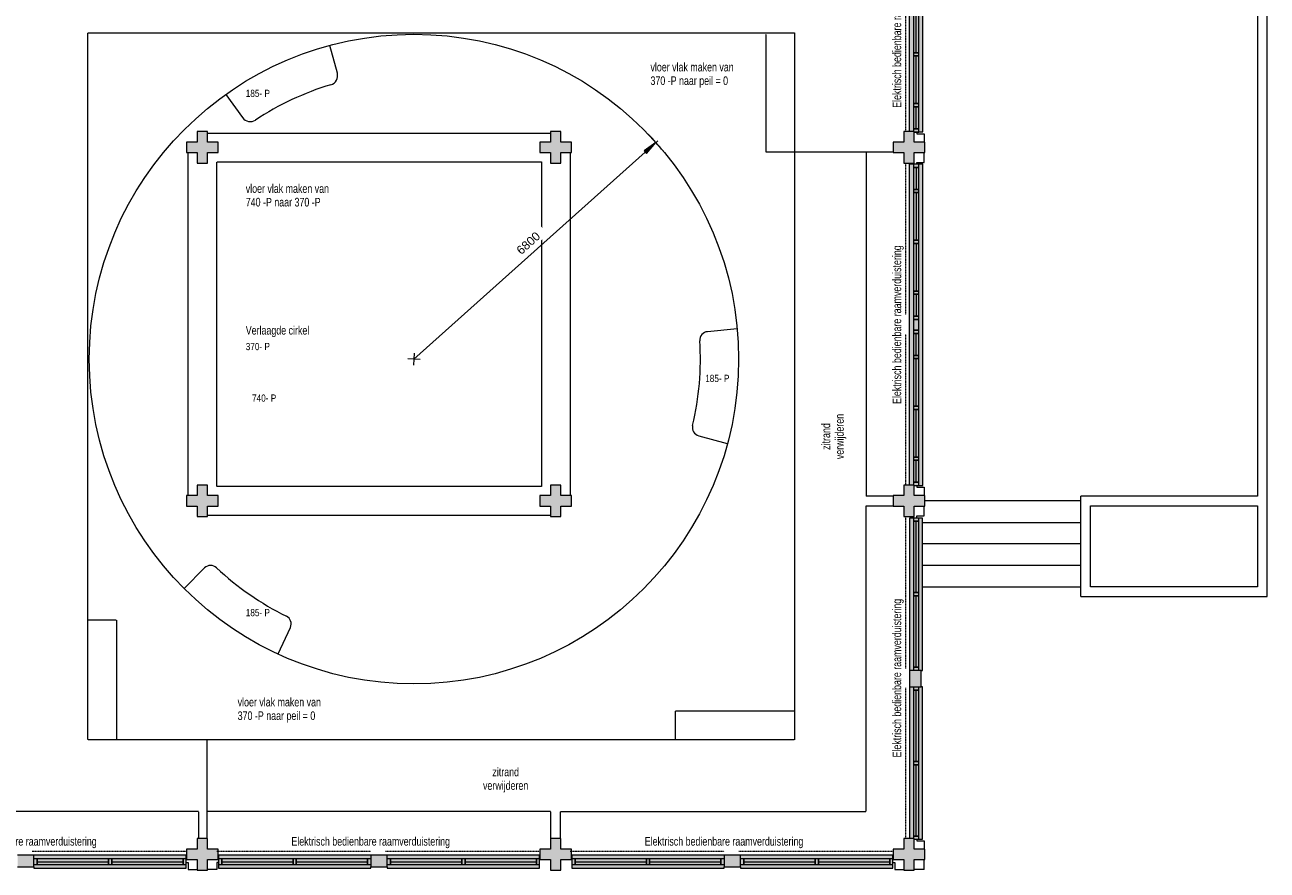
# Model space of a CAD drawing. Header units: millimetres. Extents: x 73705 to 433105, y 109410 to 279410.
# Tile 26 of 90: x 141962 to 167981, y 212035 to 229731. Entities that reach past the tile are written whole.
import ezdxf

# ---------------------------------------------------------------- set-up
doc = ezdxf.new("R2010")
doc.units = ezdxf.units.MM
doc.linetypes.add('Overhead', pattern=[2.5, 1.5, -1])
doc.linetypes.add('Stippel', pattern=[1.53, 1, -0.53])
for name, color, linetype, lineweight in [('A-ANNO-DIMS', 211, 'Continuous', 9), ('A-ANNO-DIMS-100', 211, 'Continuous', 9), ('A-DETL', 90, 'Continuous', 9), ('A-DETL-DEMO', 6, 'Stippel', 9), ('A-DETL-GENF', 92, 'Continuous', 9), ('A-DETL-THIN', 151, 'Continuous', 9), ('G-ANNO-TEXT', 231, 'Continuous', 9)]:
    doc.layers.add(name, color=color, linetype=linetype, lineweight=lineweight)
doc.styles.add('Arial Narrow', font='ARIALN.TTF', dxfattribs={"width": 0.9, "height": 180})
doc.styles.add('Arial Narrow_B_1', font='ARIALN.TTF', dxfattribs={"height": 150})
doc.styles.add('Arial Narrow_I', font='ARIALN.TTF', dxfattribs={"width": 0.9, "height": 180})
doc.styles.add('Arial_1', font='arial.ttf', dxfattribs={"height": 180})
doc.dimstyles.new('1_8_Default_Radiaal', dxfattribs={"dimscale": 304.8, "dimtxt": 183.646692, "dimasz": 0.984252, "dimexe": 0.787402, "dimexo": 0, "dimgap": 0.229659, "dimtad": 1, "dimjust": 3, "dimdec": 0, "dimzin": 0, "dimdsep": 46, "dimtxsty": 'Arial_1', "dimsah": 1, "dimcen": 0.09, "dimdle": 0.164042, "dimazin": 0, "dimtfac": 1, "dimtdec": 4, "dimtix": 1, "dimtmove": 0, "dimatfit": 2, "dimfxl": 1, "dimtvp": 1, "dimtfill": 1, "dimtolj": 1, "dimtzin": 0, "dimarcsym": 2})

# ---------------------------------------------------------------- blocks, each defined once
blk = doc.blocks.new('DIMBLOCK52-BEGANE GROND')
at = {"layer": 'A-ANNO-DIMS-100'}
blk.add_hatch(color=256, dxfattribs=at).paths.add_polyline_path([(155180, 227267), (154931, 227096), (154983, 227037)])
for p, q in [((150112, 222733), (155218, 227300)), ((155180, 227267), (154931, 227096)), ((154983, 227037), (155180, 227267)), ((154931, 227096), (154983, 227037)), ((150239, 222726), (149985, 222740)), ((150119, 222860), (150105, 222606))]:
    blk.add_line(p, q, dxfattribs=at)
blk.add_arc((150112, 222733), 6800, 39.7918, 43.8362, dxfattribs=at)
at = {"layer": 'A-ANNO-DIMS-100', "color": 0, "insert": (152238, 225042), "char_height": 180, "width": 664.52, "attachment_point": 1, "rotation": 41.814, "line_spacing_factor": 0.941778, "style": 'Arial_1', "bg_fill": 3, "box_fill_scale": 1.25, "bg_fill_color": 256, "bg_fill_true_color": 13158600, "bg_fill_transparency": 0}
blk.add_mtext('6800', dxfattribs=at)

msp = doc.modelspace()

# ---------------------------------------------------------------- hatches: boundary and pattern name
at = {"layer": 'A-DETL-GENF'}
for color, points in [(7, [(160669.7, 227488.5), (160767.1, 227488.5), (160767.1, 234214.9), (160481.1, 234214.9), (160481.1, 227495), (160591.1, 227495), (160591.1, 227488.5)]), (7, [(145791.1, 226835), (145791.1, 227055), (146011.1, 227055), (146011.1, 227275), (145791.1, 227275), (145791.1, 227495), (145571.1, 227495), (145571.1, 227275), (145351.1, 227275), (145351.1, 227055), (145571.1, 227055), (145571.1, 226835)]), (7, [(152971.1, 226835), (153191.1, 226835), (153191.1, 227055), (153411.1, 227055), (153411.1, 227275), (153191.1, 227275), (153191.1, 227495), (152971.1, 227495), (152971.1, 227275), (152751.1, 227275), (152751.1, 227055), (152971.1, 227055)]), (7, [(160481.1, 226835), (160591.1, 226835), (160591.1, 227055), (160811.1, 227055), (160811.1, 227275), (160591.1, 227275), (160591.1, 227495), (160371.1, 227495), (160371.1, 227275), (160151.1, 227275), (160151.1, 227055), (160371.1, 227055), (160371.1, 226835)]), (7, [(160591.1, 220088.5), (160767.1, 220088.5), (160767.1, 226814.9), (160481.1, 226814.9), (160481.1, 220095), (160591.1, 220095)]), (7, [(145791.1, 219435), (145791.1, 219655), (146011.1, 219655), (146011.1, 219875), (145791.1, 219875), (145791.1, 220095), (145571.1, 220095), (145571.1, 219875), (145351.1, 219875), (145351.1, 219655), (145571.1, 219655), (145571.1, 219435)]), (7, [(152971.1, 219435), (153191.1, 219435), (153191.1, 219655), (153411.1, 219655), (153411.1, 219875), (153191.1, 219875), (153191.1, 220095), (152971.1, 220095), (152971.1, 219875), (152751.1, 219875), (152751.1, 219655), (152971.1, 219655)]), (7, [(160481.1, 219435), (160591.1, 219435), (160591.1, 219655), (160811.1, 219655), (160811.1, 219875), (160591.1, 219875), (160591.1, 220095), (160371.1, 220095), (160371.1, 219875), (160151.1, 219875), (160151.1, 219655), (160371.1, 219655), (160371.1, 219435)]), (7, [(160687.1, 220087.5), (160687.1, 220088.5), (160669.7, 220087.5)]), (254, [(160765.8, 216216), (160765.8, 219406), (160490.1, 219406), (160490.1, 216216), (160735.8, 216216)]), (7, [(160685.8, 215871), (160735.8, 215871), (160735.8, 216216), (160490.1, 216216), (160490.1, 215871), (160571.8, 215871)]), (254, [(160765.8, 212681), (160765.8, 215871), (160490.1, 215871), (160490.1, 212695), (160591.1, 212695), (160591.1, 212681), (160685.8, 212681)]), (7, [(145571.1, 212035), (145791.1, 212035), (145791.1, 212255), (146011.1, 212255), (146011.1, 212475), (145791.1, 212475), (145791.1, 212695), (145571.1, 212695), (145571.1, 212475), (145351.1, 212475), (145351.1, 212255), (145571.1, 212255), (145571.1, 212155.4)]), (7, [(152971.1, 212035), (153191.1, 212035), (153191.1, 212255), (153411.1, 212255), (153411.1, 212475), (153191.1, 212475), (153191.1, 212695), (152971.1, 212695), (152971.1, 212475), (152751.1, 212475), (152751.1, 212255), (152971.1, 212255), (152971.1, 212155.4)]), (7, [(160490.1, 212035), (160591.1, 212035), (160591.1, 212255), (160811.1, 212255), (160811.1, 212475), (160591.1, 212475), (160591.1, 212695), (160371.1, 212695), (160371.1, 212475), (160151.1, 212475), (160151.1, 212255), (160371.1, 212255), (160371.1, 212035)]), (7, [(142153.6, 212105.4), (142153.6, 212351), (141808.6, 212351), (141808.6, 212105.4), (142122.6, 212105.4)]), (254, [(142153.6, 212075.4), (145343.6, 212075.4), (145343.6, 212351), (142153.6, 212351), (142153.6, 212105.4)]), (254, [(146085.6, 212075.4), (149208.6, 212075.4), (149208.6, 212351), (146018.6, 212351), (146018.6, 212075.4)]), (7, [(149208.6, 212105.4), (149553.6, 212105.4), (149553.6, 212351), (149208.6, 212351), (149208.6, 212155.4)]), (254, [(149553.6, 212075.4), (152743.6, 212075.4), (152743.6, 212351), (149553.6, 212351), (149553.6, 212105.4)]), (254, [(156608.6, 212075.4), (156608.6, 212351), (153418.6, 212351), (153418.6, 212075.4), (156541.6, 212075.4)]), (7, [(156608.6, 212105.4), (156953.6, 212105.4), (156953.6, 212351), (156608.6, 212351), (156608.6, 212155.4)]), (254, [(157020.6, 212075.4), (160143.6, 212075.4), (160143.6, 212351), (156953.6, 212351), (156953.6, 212075.4)])]:
    msp.add_hatch(color=color, dxfattribs=at).paths.add_polyline_path(points)

# ---------------------------------------------------------------- linework, layer by layer
at = {"layer": 'A-DETL'}
for p, q in [((160481.1, 234214.9), (160481.1, 227495)), ((160767.1, 227488.5), (160767.1, 234214.9)), ((160573.1, 230143.7), (160573.1, 229146.7)), ((160687.1, 229146.7), (160687.1, 230143.7)), ((148507.3, 228720.2), (148352, 229300.1)), ((160687.1, 229146.7), (160573.1, 229146.7)), ((160573.1, 229146.7), (160573.1, 229079.7)), ((160573.1, 229146.7), (160687.1, 229146.7)), ((160687.1, 229080.4), (160573.1, 229080.4)), ((160573.1, 229080.4), (160573.1, 228083.4)), ((160573.1, 229079.7), (160687.1, 229079.7)), ((160687.1, 229079.7), (160687.1, 229146.7)), ((160687.1, 228083.4), (160687.1, 229080.4)), ((146173.9, 228275.2), (146519.2, 227789.2)), ((160573.1, 228083.4), (160687.1, 228083.4)), ((160687.1, 228083.4), (160573.1, 228083.4)), ((160573.1, 228083.4), (160573.1, 228016.4)), ((160573.1, 228016.4), (160687.1, 228016.4)), ((160687.1, 228016.4), (160573.1, 228016.4)), ((160573.1, 228016.4), (160573.1, 227554.5)), ((160687.1, 228016.4), (160687.1, 228083.4)), ((160687.1, 227554.5), (160687.1, 228016.4)), ((160687.1, 227554.5), (160573.1, 227554.5)), ((160573.1, 227554.5), (160573.1, 227495)), ((160573.1, 227554.5), (160687.1, 227554.5)), ((160591.1, 227488.5), (160767.1, 227488.5)), ((160591.1, 227487.5), (160687.1, 227487.5)), ((160646.1, 227488.4), (160646.1, 227451.5)), ((160646.1, 227451.5), (160794.1, 227451.5)), ((160687.1, 227487.5), (160687.1, 227554.5)), ((160794.1, 227451.5), (160794.1, 227275)), ((160794.1, 226850.5), (160794.1, 227041)), ((160767.1, 226814.9), (160481.1, 226814.9)), ((160481.1, 226814.9), (160481.1, 220095)), ((160687.1, 226814.9), (160573.1, 226814.9)), ((160573.1, 226814.9), (160573.1, 226747.9)), ((160573.1, 226747.9), (160687.1, 226747.9)), ((160687.1, 226747.9), (160573.1, 226747.9)), ((160573.1, 226747.9), (160573.1, 226286)), ((160646.1, 226813.7), (160646.1, 226850.5)), ((160646.1, 226850.5), (160794.1, 226850.5)), ((160687.1, 226747.9), (160687.1, 226814.9)), ((160687.1, 226286), (160687.1, 226747.9)), ((160767.1, 220088.5), (160767.1, 226814.9)), ((160687.1, 226286), (160573.1, 226286)), ((160573.1, 226286), (160573.1, 226219)), ((160573.1, 226286), (160687.1, 226286)), ((160687.1, 226219), (160573.1, 226219)), ((160573.1, 226219), (160573.1, 225222)), ((160573.1, 226219), (160687.1, 226219)), ((160687.1, 226219), (160687.1, 226286)), ((160687.1, 225222), (160687.1, 226219)), ((160687.1, 225222.7), (160573.1, 225222.7)), ((160573.1, 225222.7), (160573.1, 225155.7)), ((160573.1, 225222), (160687.1, 225222)), ((160573.1, 225155.7), (160687.1, 225155.7)), ((160687.1, 225155.7), (160573.1, 225155.7)), ((160573.1, 225155.7), (160573.1, 224158.7)), ((160687.1, 225155.7), (160687.1, 225222.7)), ((160687.1, 224158.7), (160687.1, 225155.7)), ((160573.1, 224158.7), (160687.1, 224158.7)), ((160687.1, 224158.7), (160573.1, 224158.7)), ((160573.1, 224158.7), (160573.1, 224091.7)), ((160573.1, 224091.7), (160687.1, 224091.7)), ((160687.1, 224091.7), (160573.1, 224091.7)), ((160573.1, 224091.7), (160573.1, 223629.9)), ((160687.1, 224091.7), (160687.1, 224158.7)), ((160687.1, 223629.9), (160687.1, 224091.7)), ((160687.1, 223629.9), (160573.1, 223629.9)), ((160573.1, 223629.9), (160573.1, 223562.9)), ((160573.1, 223629.9), (160687.1, 223629.9)), ((160573.1, 223562.9), (160687.1, 223562.9)), ((160687.1, 223562.9), (160573.1, 223562.9)), ((160573.1, 223562.9), (160573.1, 223338.2)), ((160687.1, 223562.9), (160687.1, 223629.9)), ((160687.1, 223338.2), (160687.1, 223562.9)), ((156878.4, 223365.9), (156261.6, 223307.6)), ((160687.1, 223339.5), (160573.1, 223339.5)), ((160573.1, 223339.5), (160573.1, 223272.5)), ((160573.1, 223338.2), (160687.1, 223338.2)), ((160573.1, 223272.5), (160687.1, 223272.5)), ((160687.1, 223272.5), (160573.1, 223272.5)), ((160573.1, 223272.5), (160573.1, 222810.7)), ((160687.1, 223272.5), (160687.1, 223339.5)), ((160687.1, 222810.7), (160687.1, 223272.5)), ((160687.1, 222810.7), (160573.1, 222810.7)), ((160573.1, 222810.7), (160573.1, 222743.7)), ((160573.1, 222810.7), (160687.1, 222810.7)), ((160687.1, 222743.7), (160573.1, 222743.7)), ((160573.1, 222743.7), (160573.1, 221746.7)), ((160573.1, 222743.7), (160687.1, 222743.7)), ((160687.1, 222743.7), (160687.1, 222810.7)), ((160687.1, 221746.7), (160687.1, 222743.7)), ((160687.1, 221746.7), (160573.1, 221746.7)), ((160573.1, 221746.7), (160573.1, 221679.7)), ((160573.1, 221746.7), (160687.1, 221746.7)), ((160687.1, 221680.4), (160573.1, 221680.4)), ((160573.1, 221680.4), (160573.1, 220683.4)), ((160687.1, 221679.7), (160687.1, 221746.7)), ((160687.1, 220683.4), (160687.1, 221680.4)), ((160573.1, 221679.7), (160687.1, 221679.7)), ((156076.9, 221129.2), (156674.3, 220969.1)), ((160573.1, 220683.4), (160687.1, 220683.4)), ((160687.1, 220683.4), (160573.1, 220683.4)), ((160573.1, 220683.4), (160573.1, 220616.4)), ((160687.1, 220616.4), (160687.1, 220683.4)), ((160573.1, 220616.4), (160687.1, 220616.4)), ((160687.1, 220616.4), (160573.1, 220616.4)), ((160573.1, 220616.4), (160573.1, 220154.5)), ((160687.1, 220154.5), (160687.1, 220616.4)), ((160687.1, 220154.5), (160573.1, 220154.5)), ((160573.1, 220154.5), (160573.1, 220095)), ((160573.1, 220154.5), (160687.1, 220154.5)), ((160687.1, 220087.5), (160687.1, 220154.5)), ((160591.1, 220088.5), (160767.1, 220088.5)), ((160591.1, 220087.5), (160687.1, 220087.5)), ((160646.1, 220088.4), (160646.1, 220051.5)), ((160646.1, 220051.5), (160794.1, 220051.5)), ((160794.1, 220051.5), (160794.1, 219875)), ((160794.1, 219450.5), (160794.1, 219641)), ((160765.8, 219406), (160490.1, 219406)), ((160490.1, 219406), (160490.1, 216216)), ((160685.8, 219406), (160571.8, 219406)), ((160571.8, 219406), (160571.8, 219339)), ((160571.8, 219339), (160685.8, 219339)), ((160685.8, 219339), (160571.8, 219339)), ((160571.8, 219339), (160571.8, 217844.5)), ((160646.1, 219413.7), (160646.1, 219450.5)), ((160646.1, 219450.5), (160794.1, 219450.5)), ((160685.8, 219339), (160685.8, 219406)), ((160685.8, 217844.5), (160685.8, 219339)), ((160765.8, 216216), (160765.8, 219406)), ((145300.2, 217933.9), (145727.3, 218361)), ((160685.8, 217844.5), (160571.8, 217844.5)), ((160571.8, 217844.5), (160571.8, 217777.5)), ((160571.8, 217844.5), (160685.8, 217844.5)), ((160571.8, 217777.5), (160685.8, 217777.5)), ((160685.8, 217777.5), (160571.8, 217777.5)), ((160571.8, 217777.5), (160571.8, 216283)), ((160685.8, 217777.5), (160685.8, 217844.5)), ((160685.8, 216283), (160685.8, 217777.5)), ((147269.6, 216560.9), (147523.6, 217115.8)), ((160685.8, 216283), (160571.8, 216283)), ((160571.8, 216283), (160571.8, 216216)), ((160571.8, 216283), (160685.8, 216283)), ((160685.8, 216216), (160685.8, 216283)), ((160735.8, 216216), (160765.8, 216216)), ((160490.1, 215871), (160490.1, 212695)), ((160571.8, 215871), (160571.8, 215804)), ((160571.8, 215804), (160685.8, 215804)), ((160685.8, 215804), (160571.8, 215804)), ((160571.8, 215804), (160571.8, 214309.5)), ((160685.8, 215804), (160685.8, 215871)), ((160685.8, 214309.5), (160685.8, 215804)), ((160765.8, 215871), (160735.8, 215871)), ((160765.8, 212681), (160765.8, 215871)), ((160685.8, 214309.5), (160571.8, 214309.5)), ((160571.8, 214309.5), (160571.8, 214242.5)), ((160571.8, 214309.5), (160685.8, 214309.5)), ((160571.8, 214242.5), (160685.8, 214242.5)), ((160685.8, 214242.5), (160571.8, 214242.5)), ((160571.8, 214242.5), (160571.8, 212748)), ((160685.8, 214242.5), (160685.8, 214309.5)), ((160685.8, 212748), (160685.8, 214242.5)), ((160685.8, 212748), (160571.8, 212748)), ((160571.8, 212748), (160571.8, 212695)), ((160571.8, 212748), (160685.8, 212748)), ((160591.1, 212681), (160765.8, 212681)), ((160591.1, 212681), (160685.8, 212681)), ((160646.1, 212688.4), (160646.1, 212651.5)), ((160646.1, 212651.5), (160794.1, 212651.5)), ((160685.8, 212681), (160685.8, 212748)), ((160794.1, 212651.5), (160794.1, 212475)), ((145343.6, 212351), (142153.6, 212351)), ((145343.6, 212075.4), (145343.6, 212351)), ((149208.6, 212351), (146018.6, 212351)), ((146018.6, 212351), (146018.6, 212075.4)), ((152743.6, 212351), (149553.6, 212351)), ((152743.6, 212075.4), (152743.6, 212351)), ((156608.6, 212351), (153418.6, 212351)), ((153418.6, 212351), (153418.6, 212075.4)), ((160143.6, 212351), (156953.6, 212351)), ((160143.6, 212075.4), (160143.6, 212351)), ((142220.6, 212269.4), (142153.6, 212269.4)), ((142153.6, 212155.4), (142220.6, 212155.4)), ((142153.6, 212105.4), (142153.6, 212075.4)), ((142153.6, 212075.4), (145343.6, 212075.4)), ((142220.6, 212155.4), (142220.6, 212269.4)), ((143715.1, 212269.4), (142220.6, 212269.4)), ((142220.6, 212269.4), (142220.6, 212155.4)), ((142220.6, 212155.4), (143715.1, 212155.4)), ((143782.1, 212269.4), (143715.1, 212269.4)), ((143715.1, 212269.4), (143715.1, 212155.4)), ((143715.1, 212155.4), (143715.1, 212269.4)), ((143715.1, 212155.4), (143782.1, 212155.4)), ((143782.1, 212155.4), (143782.1, 212269.4)), ((145276.6, 212269.4), (143782.1, 212269.4)), ((143782.1, 212269.4), (143782.1, 212155.4)), ((143782.1, 212155.4), (145276.6, 212155.4)), ((145343.6, 212269.4), (145276.6, 212269.4)), ((145276.6, 212269.4), (145276.6, 212155.4)), ((145276.6, 212155.4), (145276.6, 212269.4)), ((145276.6, 212155.4), (145343.6, 212155.4)), ((145343.6, 212155.4), (145343.6, 212269.4)), ((145343.7, 212196), (145380.6, 212196)), ((145380.6, 212196), (145380.6, 212048)), ((146018.4, 212196), (145981.6, 212196)), ((145981.6, 212196), (145981.6, 212048)), ((146085.6, 212269.4), (146018.6, 212269.4)), ((146018.6, 212269.4), (146018.6, 212155.4)), ((146018.6, 212155.4), (146085.6, 212155.4)), ((146018.6, 212075.4), (149208.6, 212075.4)), ((146085.6, 212155.4), (146085.6, 212269.4)), ((147580.1, 212269.4), (146085.6, 212269.4)), ((146085.6, 212269.4), (146085.6, 212155.4)), ((146085.6, 212155.4), (147580.1, 212155.4)), ((147647.1, 212269.4), (147580.1, 212269.4)), ((147580.1, 212269.4), (147580.1, 212155.4)), ((147580.1, 212155.4), (147580.1, 212269.4)), ((147580.1, 212155.4), (147647.1, 212155.4)), ((147647.1, 212155.4), (147647.1, 212269.4)), ((149141.6, 212269.4), (147647.1, 212269.4)), ((147647.1, 212269.4), (147647.1, 212155.4)), ((147647.1, 212155.4), (149141.6, 212155.4)), ((149208.6, 212269.4), (149141.6, 212269.4)), ((149141.6, 212269.4), (149141.6, 212155.4)), ((149141.6, 212155.4), (149141.6, 212269.4)), ((149141.6, 212155.4), (149208.6, 212155.4)), ((149208.6, 212075.4), (149208.6, 212105.4)), ((149620.6, 212269.4), (149553.6, 212269.4)), ((149553.6, 212155.4), (149620.6, 212155.4)), ((149553.6, 212105.4), (149553.6, 212075.4)), ((149553.6, 212075.4), (152743.6, 212075.4)), ((149620.6, 212155.4), (149620.6, 212269.4)), ((151115.1, 212269.4), (149620.6, 212269.4)), ((149620.6, 212269.4), (149620.6, 212155.4)), ((149620.6, 212155.4), (151115.1, 212155.4)), ((151182.1, 212269.4), (151115.1, 212269.4)), ((151115.1, 212269.4), (151115.1, 212155.4)), ((151115.1, 212155.4), (151115.1, 212269.4)), ((151115.1, 212155.4), (151182.1, 212155.4)), ((151182.1, 212155.4), (151182.1, 212269.4)), ((152676.6, 212269.4), (151182.1, 212269.4)), ((151182.1, 212269.4), (151182.1, 212155.4)), ((151182.1, 212155.4), (152676.6, 212155.4)), ((152743.6, 212269.4), (152676.6, 212269.4)), ((152676.6, 212269.4), (152676.6, 212155.4)), ((152676.6, 212155.4), (152676.6, 212269.4)), ((152676.6, 212155.4), (152743.6, 212155.4)), ((152743.6, 212155.4), (152743.6, 212269.4)), ((153485.6, 212269.4), (153418.6, 212269.4)), ((153418.6, 212269.4), (153418.6, 212155.4)), ((153418.6, 212155.4), (153485.6, 212155.4)), ((153418.6, 212075.4), (156608.6, 212075.4)), ((153485.6, 212155.4), (153485.6, 212269.4)), ((154980.1, 212269.4), (153485.6, 212269.4)), ((153485.6, 212269.4), (153485.6, 212155.4)), ((153485.6, 212155.4), (154980.1, 212155.4)), ((155047.1, 212269.4), (154980.1, 212269.4)), ((154980.1, 212269.4), (154980.1, 212155.4)), ((154980.1, 212155.4), (154980.1, 212269.4)), ((154980.1, 212155.4), (155047.1, 212155.4)), ((155047.1, 212155.4), (155047.1, 212269.4)), ((156541.6, 212269.4), (155047.1, 212269.4)), ((155047.1, 212269.4), (155047.1, 212155.4)), ((155047.1, 212155.4), (156541.6, 212155.4)), ((156608.6, 212269.4), (156541.6, 212269.4)), ((156541.6, 212269.4), (156541.6, 212155.4)), ((156541.6, 212155.4), (156541.6, 212269.4)), ((156541.6, 212155.4), (156608.6, 212155.4)), ((156608.6, 212075.4), (156608.6, 212105.4)), ((157020.6, 212269.4), (156953.6, 212269.4)), ((156953.6, 212155.4), (157020.6, 212155.4)), ((156953.6, 212105.4), (156953.6, 212075.4)), ((156953.6, 212075.4), (160143.6, 212075.4)), ((157020.6, 212155.4), (157020.6, 212269.4)), ((158515.1, 212269.4), (157020.6, 212269.4)), ((157020.6, 212269.4), (157020.6, 212155.4)), ((157020.6, 212155.4), (158515.1, 212155.4)), ((158582.1, 212269.4), (158515.1, 212269.4)), ((158515.1, 212269.4), (158515.1, 212155.4)), ((158515.1, 212155.4), (158515.1, 212269.4)), ((158515.1, 212155.4), (158582.1, 212155.4)), ((158582.1, 212155.4), (158582.1, 212269.4)), ((160076.6, 212269.4), (158582.1, 212269.4)), ((158582.1, 212269.4), (158582.1, 212155.4)), ((158582.1, 212155.4), (160076.6, 212155.4)), ((160143.6, 212269.4), (160076.6, 212269.4)), ((160076.6, 212269.4), (160076.6, 212155.4)), ((160076.6, 212155.4), (160076.6, 212269.4)), ((160076.6, 212155.4), (160143.6, 212155.4)), ((160143.6, 212155.4), (160143.6, 212269.4)), ((160143.7, 212196), (160180.6, 212196)), ((160180.6, 212196), (160180.6, 212048)), ((160794.1, 212048), (160794.1, 212241)), ((145380.6, 212048), (145571.1, 212048)), ((145981.6, 212048), (145791.1, 212048)), ((160180.6, 212048), (160371.1, 212048)), ((160794.1, 212048), (160591.1, 212048))]:
    msp.add_line(p, q, dxfattribs=at)
at = {"layer": 'A-DETL', "linetype": 'Overhead'}
for p, q in [((160411.1, 227495), (160411.1, 230655)), ((160411.1, 223659), (160411.1, 226819)), ((160411.1, 220095), (160411.1, 223255)), ((160411.1, 216259), (160411.1, 219419)), ((160411.1, 212695), (160411.1, 215855)), ((142116.1, 212432.7), (145343.6, 212432.7)), ((145981.1, 212432.7), (149208.6, 212432.7)), ((149516.1, 212432.7), (152743.6, 212432.7)), ((153381.1, 212432.7), (156608.6, 212432.7)), ((156916.1, 212432.7), (160143.6, 212432.7))]:
    msp.add_line(p, q, dxfattribs=at)
at = {"layer": 'A-DETL'}
msp.add_circle((150112.3, 222733.2), 6800, dxfattribs=at)
for centre, radius, start, end in [((148314.2, 228668.4), 200, 286.6626, 15), ((150081.1, 222765), 5962.1, 106.6626, 123.47424), ((146682.3, 227905.1), 200, 215.4, 303.47424), ((156278.6, 223128.4), 180, 95.4, 183.66677), ((150112.3, 222733.2), 5998.9, 346.61752, 3.66677), ((156123.4, 221303.1), 180, 166.61752, 255), ((145854.6, 218233.7), 180, 46.76109, 135), ((150088.2, 222735.9), 6000, 226.76109, 243.80282), ((147360, 217190.7), 180, 335.4, 63.80282)]:
    msp.add_arc(centre, radius, start, end, dxfattribs=at)
at = {"layer": 'A-DETL-DEMO'}
for p, q in [((143281.1, 229565), (158081.1, 229565)), ((143281.1, 214765), (143281.1, 229565)), ((157481.1, 229535), (157481.1, 227065)), ((158081.1, 229565), (158081.1, 214765)), ((145791.1, 227465), (152971.1, 227465)), ((145381.1, 219875), (145381.1, 227055)), ((153381.1, 227055), (153381.1, 219875)), ((160151.1, 227065), (157481.1, 227065)), ((159581.1, 227065), (159581.1, 219865)), ((145981.1, 226865), (152781.1, 226865)), ((145981.1, 220065), (145981.1, 226865)), ((152781.1, 226865), (152781.1, 220065)), ((152781.1, 220065), (145981.1, 220065)), ((160151.1, 219865), (159581.1, 219865)), ((159581.1, 219665), (160151.1, 219665)), ((159581.1, 213265), (159581.1, 219665)), ((145791.1, 219465), (152971.1, 219465)), ((143881.1, 217265), (143281.1, 217265)), ((143881.1, 217265), (143881.1, 214765)), ((158081.1, 215365), (155581.1, 215365)), ((155581.1, 215365), (155581.1, 214765)), ((158081.1, 214765), (143281.1, 214765)), ((145781.1, 212695), (145781.1, 214765)), ((145601.1, 213265), (140001.1, 213265)), ((145601.1, 213265), (145601.1, 212695)), ((152981.1, 213265), (145781.1, 213265)), ((152981.1, 212695), (152981.1, 213265)), ((153181.1, 213265), (159581.1, 213265)), ((153181.1, 212695), (153181.1, 213265))]:
    msp.add_line(p, q, dxfattribs=at)
at = {"layer": 'A-DETL-THIN'}
for p, q in [((167781.1, 234465), (167781.1, 219865)), ((167981.1, 217765), (167981.1, 234665)), ((160633.1, 229146.7), (160633.1, 230143.7)), ((160633.1, 228083.4), (160633.1, 229080.4)), ((160633.1, 227554.5), (160633.1, 228016.4)), ((145571.1, 227495), (145571.1, 227275)), ((145791.1, 227495), (145571.1, 227495)), ((145791.1, 227275), (145791.1, 227495)), ((152971.1, 227495), (152971.1, 227275)), ((153191.1, 227495), (152971.1, 227495)), ((153191.1, 227275), (153191.1, 227495)), ((160371.1, 227495), (160371.1, 227275)), ((160591.1, 227495), (160371.1, 227495)), ((160591.1, 227275), (160591.1, 227495)), ((145571.1, 227275), (145351.1, 227275)), ((145351.1, 227275), (145351.1, 227055)), ((146011.1, 227275), (145791.1, 227275)), ((146011.1, 227055), (146011.1, 227275)), ((152971.1, 227275), (152751.1, 227275)), ((152751.1, 227275), (152751.1, 227055)), ((153411.1, 227275), (153191.1, 227275)), ((153411.1, 227055), (153411.1, 227275)), ((160371.1, 227275), (160151.1, 227275)), ((160151.1, 227275), (160151.1, 227055)), ((160811.1, 227275), (160591.1, 227275)), ((160811.1, 227055), (160811.1, 227275)), ((145351.1, 227055), (145571.1, 227055)), ((145571.1, 227055), (145571.1, 226835)), ((145791.1, 226835), (145791.1, 227055)), ((145791.1, 227055), (146011.1, 227055)), ((152751.1, 227055), (152971.1, 227055)), ((152971.1, 227055), (152971.1, 226835)), ((153191.1, 226835), (153191.1, 227055)), ((153191.1, 227055), (153411.1, 227055)), ((160151.1, 227055), (160371.1, 227055)), ((160371.1, 227055), (160371.1, 226835)), ((160591.1, 226835), (160591.1, 227055)), ((160591.1, 227055), (160811.1, 227055)), ((145571.1, 226835), (145791.1, 226835)), ((152971.1, 226835), (153191.1, 226835)), ((160371.1, 226835), (160591.1, 226835)), ((160633.1, 226747.9), (160633.1, 226286)), ((160633.1, 226219), (160633.1, 225222)), ((160633.1, 225155.7), (160633.1, 224158.7)), ((160633.1, 224091.7), (160633.1, 223629.9)), ((160633.1, 222810.7), (160633.1, 223272.5)), ((160633.1, 221746.7), (160633.1, 222743.7)), ((160633.1, 220683.4), (160633.1, 221680.4)), ((160633.1, 220154.5), (160633.1, 220616.4)), ((145571.1, 219875), (145351.1, 219875)), ((145351.1, 219875), (145351.1, 219655)), ((145571.1, 220095), (145571.1, 219875)), ((145791.1, 220095), (145571.1, 220095)), ((145791.1, 219875), (145791.1, 220095)), ((146011.1, 219875), (145791.1, 219875)), ((146011.1, 219655), (146011.1, 219875)), ((152971.1, 219875), (152751.1, 219875)), ((152751.1, 219875), (152751.1, 219655)), ((152971.1, 220095), (152971.1, 219875)), ((153191.1, 220095), (152971.1, 220095)), ((153191.1, 219875), (153191.1, 220095)), ((153411.1, 219875), (153191.1, 219875)), ((153411.1, 219655), (153411.1, 219875)), ((160371.1, 219875), (160151.1, 219875)), ((160151.1, 219875), (160151.1, 219655)), ((160371.1, 220095), (160371.1, 219875)), ((160591.1, 220095), (160371.1, 220095)), ((160591.1, 219875), (160591.1, 220095)), ((160811.1, 219875), (160591.1, 219875)), ((160811.1, 219655), (160811.1, 219875)), ((164081.1, 217765), (164081.1, 219865)), ((167781.1, 219865), (164081.1, 219865)), ((145351.1, 219655), (145571.1, 219655)), ((145571.1, 219655), (145571.1, 219435)), ((145791.1, 219435), (145791.1, 219655)), ((145791.1, 219655), (146011.1, 219655)), ((152751.1, 219655), (152971.1, 219655)), ((152971.1, 219655), (152971.1, 219435)), ((153191.1, 219435), (153191.1, 219655)), ((153191.1, 219655), (153411.1, 219655)), ((160151.1, 219655), (160371.1, 219655)), ((160371.1, 219655), (160371.1, 219435)), ((160591.1, 219435), (160591.1, 219655)), ((160591.1, 219655), (160811.1, 219655)), ((164081.1, 219765), (160811.1, 219765)), ((164281.1, 217965), (164281.1, 219665)), ((164281.1, 219665), (167781.1, 219665)), ((167781.1, 219665), (167781.1, 217965)), ((145571.1, 219435), (145791.1, 219435)), ((152971.1, 219435), (153191.1, 219435)), ((160371.1, 219435), (160591.1, 219435)), ((160628.8, 217844.5), (160628.8, 219339)), ((160765.8, 219315), (164081.1, 219315)), ((164081.1, 218865), (160765.8, 218865)), ((164081.1, 218415), (160765.8, 218415)), ((160628.8, 216283), (160628.8, 217777.5)), ((160765.8, 217965), (164081.1, 217965)), ((167781.1, 217965), (164281.1, 217965)), ((164081.1, 217765), (167981.1, 217765)), ((160490.1, 216216), (160490.1, 215871)), ((160735.8, 216216), (160490.1, 216216)), ((160735.8, 215871), (160735.8, 216216)), ((160490.1, 215871), (160735.8, 215871)), ((160628.8, 214309.5), (160628.8, 215804)), ((160628.8, 212748), (160628.8, 214242.5)), ((145571.1, 212695), (145571.1, 212475)), ((145791.1, 212695), (145571.1, 212695)), ((145791.1, 212475), (145791.1, 212695)), ((152971.1, 212695), (152971.1, 212475)), ((153191.1, 212695), (152971.1, 212695)), ((153191.1, 212475), (153191.1, 212695)), ((160371.1, 212695), (160371.1, 212475)), ((160591.1, 212695), (160371.1, 212695)), ((160591.1, 212475), (160591.1, 212695)), ((142153.6, 212351), (141808.6, 212351)), ((142153.6, 212105.4), (142153.6, 212351)), ((145571.1, 212475), (145351.1, 212475)), ((145351.1, 212475), (145351.1, 212255)), ((146011.1, 212475), (145791.1, 212475)), ((146011.1, 212255), (146011.1, 212475)), ((149553.6, 212351), (149208.6, 212351)), ((149208.6, 212351), (149208.6, 212105.4)), ((149553.6, 212105.4), (149553.6, 212351)), ((152971.1, 212475), (152751.1, 212475)), ((152751.1, 212475), (152751.1, 212255)), ((153411.1, 212475), (153191.1, 212475)), ((153411.1, 212255), (153411.1, 212475)), ((156953.6, 212351), (156608.6, 212351)), ((156608.6, 212351), (156608.6, 212105.4)), ((156953.6, 212105.4), (156953.6, 212351)), ((160371.1, 212475), (160151.1, 212475)), ((160151.1, 212475), (160151.1, 212255)), ((160811.1, 212475), (160591.1, 212475)), ((160811.1, 212255), (160811.1, 212475)), ((141808.6, 212105.4), (142153.6, 212105.4)), ((142220.6, 212212.4), (143715.1, 212212.4)), ((143782.1, 212212.4), (145276.6, 212212.4)), ((145351.1, 212255), (145571.1, 212255)), ((145571.1, 212255), (145571.1, 212035)), ((145791.1, 212035), (145791.1, 212255)), ((145791.1, 212255), (146011.1, 212255)), ((146085.6, 212212.4), (147580.1, 212212.4)), ((147647.1, 212212.4), (149141.6, 212212.4)), ((149208.6, 212105.4), (149553.6, 212105.4)), ((149620.6, 212212.4), (151115.1, 212212.4)), ((151182.1, 212212.4), (152676.6, 212212.4)), ((152751.1, 212255), (152971.1, 212255)), ((152971.1, 212255), (152971.1, 212035)), ((153191.1, 212035), (153191.1, 212255)), ((153191.1, 212255), (153411.1, 212255)), ((153485.6, 212212.4), (154980.1, 212212.4)), ((155047.1, 212212.4), (156541.6, 212212.4)), ((156608.6, 212105.4), (156953.6, 212105.4)), ((157020.6, 212212.4), (158515.1, 212212.4)), ((158582.1, 212212.4), (160076.6, 212212.4)), ((160151.1, 212255), (160371.1, 212255)), ((160371.1, 212255), (160371.1, 212035)), ((160591.1, 212035), (160591.1, 212255)), ((160591.1, 212255), (160811.1, 212255)), ((145571.1, 212035), (145791.1, 212035)), ((152971.1, 212035), (153191.1, 212035)), ((160371.1, 212035), (160591.1, 212035))]:
    msp.add_line(p, q, dxfattribs=at)

# ---------------------------------------------------------------- texts
at = {"layer": 'G-ANNO-TEXT', "color": 150, "char_height": 180, "width": 3975.568, "attachment_point": 1, "rotation": 90, "style": 'Arial Narrow'}
for insert in [(160135.9, 227993.9), (160135.9, 221793.9), (160135.9, 214393.9)]:
    msp.add_mtext('Elektrisch bedienbare raamverduistering ', dxfattribs=dict(at, insert=insert))
at = {"layer": 'G-ANNO-TEXT', "color": 150, "attachment_point": 1}
for s, insert, char_height, width, style in [('vloer vlak maken van ', (155065.2, 228936), 180, 2106.835, 'Arial Narrow'), ('370 -P naar peil = 0', (155065.2, 228651.6), 180, 1912.025, 'Arial Narrow'), ('185- P', (146589.1, 228371.6), 150, 633.333, 'Arial Narrow_B_1'), ('vloer vlak maken van ', (146589.1, 226393.3), 180, 2106.835, 'Arial Narrow'), ('740 -P naar 370 -P', (146589.1, 226108.9), 180, 1839.873, 'Arial Narrow'), ('Verlaagde cirkel', (146589.1, 223426.8), 180, 1572.911, 'Arial Narrow'), ('370- P', (146589.1, 223071.6), 150, 633.333, 'Arial Narrow_B_1'), ('185- P', (156212, 222404.5), 150, 633.333, 'Arial Narrow_B_1'), ('185- P', (146589.1, 217501.4), 150, 633.333, 'Arial Narrow_B_1'), ('vloer vlak maken van ', (146420, 215642.6), 180, 2106.835, 'Arial Narrow'), ('370 -P naar peil = 0', (146420, 215358.1), 180, 1912.025, 'Arial Narrow'), ('Elektrisch bedienbare raamverduistering ', (140145.4, 212728.7), 180, 3975.568, 'Arial Narrow'), ('Elektrisch bedienbare raamverduistering ', (147545.4, 212728.7), 180, 3975.568, 'Arial Narrow'), ('Elektrisch bedienbare raamverduistering ', (154945.4, 212728.7), 180, 3975.568, 'Arial Narrow')]:
    msp.add_mtext(s, dxfattribs=dict(at, insert=insert, char_height=char_height, width=width, style=style))
at = {"layer": 'G-ANNO-TEXT', "color": 7, "attachment_point": 1}
for s, insert, char_height, width, style in [('740- P', (146720.9, 221992.5), 150, 633.333, 'Arial Narrow_B_1'), ('zitrand ', (151754.4, 214180.7), 180, 714.304, 'Arial Narrow_I'), ('verwijderen', (151557.9, 213896.3), 180, 1125.569, 'Arial Narrow_I')]:
    msp.add_mtext(s, dxfattribs=dict(at, insert=insert, char_height=char_height, width=width, style=style))
at = {"layer": 'G-ANNO-TEXT', "color": 7, "char_height": 180, "attachment_point": 1, "rotation": 90, "style": 'Arial Narrow_I'}
for s, insert, width in [('verwijderen', (158933.8, 220638.5), 1125.569), ('zitrand ', (158649.3, 220834.9), 714.304)]:
    msp.add_mtext(s, dxfattribs=dict(at, insert=insert, width=width))

# ---------------------------------------------------------------- next in the draw order: dimensions: what is measured, and where the dimension line sits
at = {"layer": 'A-ANNO-DIMS'}
dim = msp.add_radius_dim(center=(150112.3, 222733.2), mpoint=(155180.4, 227266.9), dimstyle='1_8_Default_Radiaal', override={"dimpost": '<>'}, dxfattribs=at)
dim.commit()
dim.dimension.update_dxf_attribs({"geometry": 'DIMBLOCK52-BEGANE GROND', "text_midpoint": (152426.6, 225020.7)})

doc.saveas('drawing.dxf')
